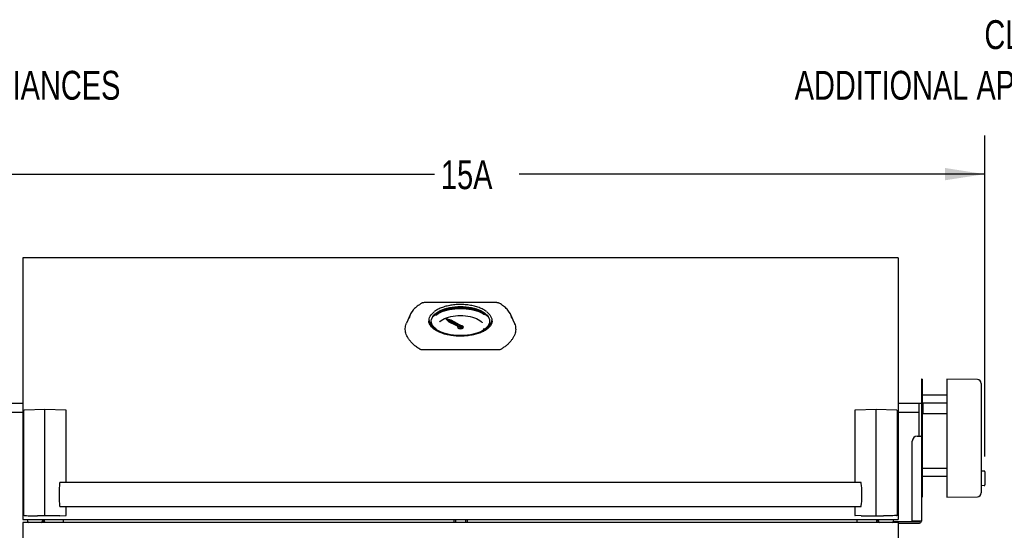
# Model space of a CAD drawing. Header units: inches. Extents: x 31 to 206, y 23 to 145.
# Tile 23 of 65: x 57 to 108, y 57 to 84. Entities that reach past the tile are written whole.
import ezdxf

# ---------------------------------------------------------------- set-up
doc = ezdxf.new("R2010")
doc.units = ezdxf.units.IN
doc.header["$LTSCALE"] = 16
doc.header["$MEASUREMENT"] = 0
doc.layers.add('FORMAT', color=7, linetype='Continuous')
doc.styles.add('SLDTEXTSTYLE0', font='TXT', dxfattribs={"width": 0.75})
doc.dimstyles.new('SLDDIMSTYLE1', dxfattribs={"dimtxt": 1.5, "dimasz": 2.08, "dimexe": 0, "dimexo": 0.0625, "dimgap": 0.375, "dimtad": 0, "dimtih": 1, "dimtoh": 1, "dimdec": 0, "dimrnd": 1e-09, "dimzin": 12, "dimdsep": 46, "dimlunit": 5, "dimtxsty": 'SLDTEXTSTYLE0', "dimsah": 1, "dimcen": 0.09, "dimadec": 0, "dimazin": 3, "dimtfac": 1, "dimtdec": 0, "dimtofl": 0, "dimtmove": 0, "dimatfit": 3, "dimfxl": 1, "dimfrac": 2, "dimtolj": 1, "dimtzin": 12, "dimarcsym": 0})

# ---------------------------------------------------------------- blocks, each defined once
blk = doc.blocks.new('_D_1')
at = {"layer": 'FORMAT'}
for p, q in [((54.341, 64.661), (54.341, 77.948)), ((107.174, 61.288), (107.174, 77.948)), ((54.341, 75.948), (78.558, 75.948)), ((107.174, 75.948), (82.957, 75.948))]:
    blk.add_line(p, q, dxfattribs=at)
for points in [[(54.341, 75.948), (56.421, 75.628), (56.421, 76.268)], [(107.174, 75.948), (105.094, 76.268), (105.094, 75.628)]]:
    blk.add_solid(points, dxfattribs=at)
at = {"layer": 'FORMAT', "insert": (78.898, 76.669), "char_height": 1.5, "attachment_point": 1, "style": 'SLDTEXTSTYLE0'}
blk.add_mtext('15A', dxfattribs=at)
blk = doc.blocks.new('_D_4')
at = {"layer": 'FORMAT'}
for p, q in [((56.363, 71.599), (47.663, 71.599)), ((49.663, 71.599), (49.663, 60.747)), ((49.663, 47.471), (49.663, 58.322)), ((56.421, 47.471), (47.663, 47.471))]:
    blk.add_line(p, q, dxfattribs=at)
for points in [[(49.663, 71.599), (49.343, 69.519), (49.983, 69.519)], [(49.663, 47.471), (49.983, 49.551), (49.343, 49.551)]]:
    blk.add_solid(points, dxfattribs=at)
at = {"layer": 'FORMAT', "insert": (48.363, 60.256), "char_height": 1.5, "attachment_point": 1, "style": 'SLDTEXTSTYLE0'}
blk.add_mtext('1A', dxfattribs=at)
blk = doc.blocks.new('SW_NOTE_0_3')
at = {"layer": 'FORMAT', "color": 0, "char_height": 1.5, "attachment_point": 1, "style": 'SLDTEXTSTYLE0'}
for s, insert in [('CLEARANCE', (0, 1.934)), ('ADDITIONAL APPLIANCES', (0, -0.696))]:
    blk.add_mtext(s, dxfattribs=dict(at, insert=insert))
blk = doc.blocks.new('SW_NOTE_0_4')
at = {"layer": 'FORMAT', "color": 0, "char_height": 1.5, "attachment_point": 3, "style": 'SLDTEXTSTYLE0'}
for s, insert in [('CLEARANCE', (11.484, 1.934)), ('ADDITIONAL APPLIANCES', (11.324, -0.696))]:
    blk.add_mtext(s, dxfattribs=dict(at, insert=insert))

msp = doc.modelspace()

# ---------------------------------------------------------------- linework, layer by layer
at = {"color": 7, "linetype": 'Continuous', "lineweight": 25}
for p, q in [((57.913, 71.599), (57.163, 71.599)), ((57.163, 71.599), (57.163, 71.574)), ((57.163, 71.574), (57.163, 63.923)), ((101.913, 71.599), (57.913, 71.599)), ((102.663, 71.599), (101.913, 71.599)), ((102.663, 71.599), (102.663, 71.574)), ((102.663, 71.574), (102.663, 63.923)), ((81.802, 69.272), (78.024, 69.272)), ((77.293, 68.632), (77.107, 68.2)), ((82.72, 68.2), (82.534, 68.632)), ((78.265, 68.319), (78.266, 68.31)), ((78.283, 68.349), (78.283, 68.214)), ((79.174, 68.427), (79.304, 68.294)), ((79.43, 68.363), (79.174, 68.427)), ((79.174, 68.41), (79.174, 68.427)), ((79.174, 68.41), (79.304, 68.277)), ((79.406, 68.347), (79.262, 68.383)), ((79.262, 68.383), (79.336, 68.307)), ((79.406, 68.329), (79.284, 68.36)), ((79.304, 68.294), (79.94, 67.998)), ((79.304, 68.277), (79.304, 68.294)), ((79.304, 68.277), (79.94, 67.981)), ((79.336, 68.307), (79.761, 68.109)), ((79.805, 68.132), (79.406, 68.347)), ((79.406, 68.329), (79.406, 68.347)), ((79.805, 68.114), (79.406, 68.329)), ((80.026, 68.042), (79.43, 68.363)), ((79.805, 68.109), (79.761, 68.109)), ((79.805, 68.132), (79.805, 68.109)), ((79.871, 68.071), (79.871, 68.055)), ((79.956, 68.055), (79.956, 68.071)), ((81.543, 68.216), (81.543, 68.349)), ((81.561, 68.31), (81.562, 68.319)), ((79.763, 67.999), (79.763, 67.996)), ((79.773, 68.006), (79.773, 67.999)), ((80.043, 68.003), (80.043, 68.021)), ((80.054, 67.999), (80.054, 68.006)), ((80.063, 67.996), (80.063, 67.999)), ((81.898, 66.824), (77.929, 66.824)), ((103.906, 65.306), (103.867, 65.306)), ((103.867, 65.306), (103.867, 65.047)), ((103.867, 65.047), (103.867, 64.52)), ((103.906, 65.306), (103.906, 65.047)), ((103.906, 65.047), (103.906, 64.52)), ((106.784, 65.278), (105.186, 65.306)), ((105.186, 65.306), (105.186, 65.047)), ((105.186, 65.047), (105.186, 64.52)), ((106.977, 65.081), (106.977, 64.832)), ((103.867, 64.52), (103.867, 59.69)), ((103.906, 64.52), (103.906, 59.69)), ((105.186, 64.52), (105.186, 59.69)), ((106.977, 64.832), (106.977, 64.506)), ((106.977, 64.506), (106.977, 59.731)), ((57.163, 64.034), (55.85, 64.034)), ((103.867, 64.034), (102.663, 64.034)), ((103.729, 64.026), (103.729, 62.333)), ((103.808, 64.026), (103.729, 64.026)), ((103.867, 64.026), (103.808, 64.026)), ((105.186, 64.459), (103.906, 64.459)), ((103.906, 64.065), (105.186, 64.065)), ((103.955, 64.034), (103.906, 64.034)), ((103.965, 64.024), (103.955, 64.034)), ((103.955, 63.584), (103.955, 64.034)), ((103.965, 63.809), (103.965, 64.065)), ((55.85, 63.584), (57.163, 63.584)), ((57.163, 63.923), (57.163, 63.872)), ((57.163, 63.872), (57.163, 58.087)), ((57.199, 63.64), (57.199, 58.257)), ((58.312, 63.716), (57.246, 63.694)), ((59.404, 63.693), (58.312, 63.716)), ((58.312, 63.713), (58.312, 63.716)), ((58.312, 60.307), (58.312, 63.713)), ((59.424, 59.927), (59.424, 63.673)), ((100.403, 63.673), (100.403, 59.927)), ((101.515, 63.716), (100.423, 63.693)), ((102.581, 63.694), (101.515, 63.716)), ((101.515, 63.713), (101.515, 63.716)), ((101.515, 60.307), (101.515, 63.713)), ((102.627, 58.257), (102.627, 63.64)), ((102.663, 63.923), (102.663, 63.872)), ((102.663, 63.872), (102.663, 58.087)), ((102.663, 63.584), (103.729, 63.584)), ((103.906, 63.584), (103.955, 63.584)), ((103.955, 63.584), (103.965, 63.594)), ((103.965, 63.514), (103.965, 63.809)), ((103.965, 63.514), (105.186, 63.514)), ((103.398, 57.919), (103.398, 62.083)), ((103.648, 62.333), (103.769, 62.333)), ((103.769, 62.333), (103.832, 62.333)), ((103.867, 62.333), (103.832, 62.333)), ((105.186, 60.66), (103.906, 60.66)), ((106.977, 60.542), (107.138, 60.528)), ((107.174, 60.488), (107.174, 59.808)), ((58.312, 59.724), (58.312, 60.307)), ((100.732, 59.927), (59.095, 59.927)), ((101.515, 59.724), (101.515, 60.307)), ((103.906, 60.266), (105.186, 60.266)), ((58.312, 58.447), (58.312, 59.724)), ((101.515, 58.447), (101.515, 59.724)), ((103.867, 59.69), (103.867, 59.25)), ((103.906, 59.69), (103.906, 59.208)), ((105.186, 59.69), (105.186, 59.208)), ((107.138, 59.768), (106.977, 59.754)), ((106.977, 59.731), (106.977, 59.432)), ((106.977, 59.432), (106.977, 59.388)), ((103.867, 59.25), (103.867, 57.919)), ((103.867, 59.164), (103.906, 59.164)), ((103.906, 59.208), (103.906, 59.164)), ((105.186, 59.208), (105.186, 59.164)), ((105.186, 59.164), (106.784, 59.192)), ((58.312, 58.192), (58.312, 58.447)), ((59.095, 58.677), (100.732, 58.677)), ((59.424, 58.231), (59.424, 58.677)), ((100.403, 58.677), (100.403, 58.231)), ((101.515, 58.192), (101.515, 58.447)), ((57.163, 58.087), (57.163, 58.017)), ((57.163, 58.017), (57.913, 58.017)), ((102.663, 57.86), (57.163, 57.86)), ((57.163, 57.86), (57.163, 57.801)), ((57.429, 57.901), (57.409, 58.017)), ((57.913, 58.017), (101.913, 58.017)), ((58.312, 58.192), (57.933, 58.198)), ((58.196, 58.017), (58.175, 57.901)), ((58.248, 58.017), (58.248, 57.86)), ((58.286, 57.879), (58.286, 58.017)), ((58.286, 57.879), (58.286, 57.86)), ((58.286, 57.879), (58.29, 57.86)), ((59.094, 58.205), (58.312, 58.192)), ((59.094, 58.205), (59.404, 58.211)), ((59.286, 57.86), (59.286, 58.017)), ((79.57, 58.017), (79.57, 57.86)), ((79.648, 58.017), (79.648, 57.86)), ((80.179, 58.017), (80.179, 57.86)), ((80.257, 58.017), (80.257, 57.86)), ((100.733, 58.205), (100.423, 58.211)), ((100.54, 57.86), (100.54, 58.017)), ((100.733, 58.205), (101.515, 58.192)), ((101.515, 58.192), (101.894, 58.198)), ((101.54, 57.879), (101.537, 57.86)), ((101.54, 58.017), (101.54, 57.879)), ((101.54, 57.86), (101.54, 57.879)), ((101.618, 57.919), (101.618, 58.017)), ((101.651, 57.901), (101.631, 58.017)), ((101.638, 57.899), (101.652, 57.899)), ((101.913, 58.017), (102.663, 58.017)), ((102.397, 57.899), (103.769, 57.899)), ((102.418, 58.017), (102.398, 57.901)), ((102.663, 58.087), (102.663, 58.017)), ((102.663, 57.86), (102.663, 57.801)), ((103.769, 57.919), (103.398, 57.919)), ((103.531, 57.919), (103.523, 57.91)), ((103.867, 57.919), (103.769, 57.919)), ((57.163, 57.801), (57.163, 54.865)), ((102.663, 57.821), (103.769, 57.821)), ((102.663, 57.801), (102.663, 54.865))]:
    msp.add_line(p, q, dxfattribs=at)
at = {"color": 7, "linetype": 'Continuous', "lineweight": 25, "flags": 128}
for points in [[(78.554, 67.898), (78.528, 67.918), (78.454, 67.984), (78.394, 68.053), (78.346, 68.125), (78.311, 68.198), (78.29, 68.273), (78.283, 68.349), (78.29, 68.424), (78.311, 68.499), (78.346, 68.572), (78.394, 68.644), (78.454, 68.713), (78.528, 68.779), (78.548, 68.795)], [(79.016, 67.699), (78.908, 67.743), (78.803, 67.794), (78.709, 67.85), (78.625, 67.911), (78.554, 67.975), (78.496, 68.043), (78.45, 68.112), (78.419, 68.184), (78.401, 68.257), (78.397, 68.331), (78.408, 68.404), (78.433, 68.476), (78.471, 68.547), (78.523, 68.616), (78.588, 68.682), (78.665, 68.744), (78.754, 68.803), (78.854, 68.857), (78.964, 68.905), (79.082, 68.949), (79.209, 68.986), (79.342, 69.017), (79.48, 69.041), (79.622, 69.059), (79.767, 69.069), (79.913, 69.073)], [(78.397, 68.307), (78.397, 68.32), (78.408, 68.393), (78.433, 68.466), (78.471, 68.537), (78.523, 68.605), (78.588, 68.671), (78.665, 68.734), (78.754, 68.792), (78.854, 68.846), (78.964, 68.895), (79.082, 68.938), (79.209, 68.975), (79.342, 69.006), (79.48, 69.031), (79.622, 69.048), (79.767, 69.059), (79.913, 69.062)], [(78.463, 68.524), (78.479, 68.541), (78.549, 68.607), (78.632, 68.669), (78.725, 68.727), (78.829, 68.781), (78.943, 68.829), (79.065, 68.872), (79.195, 68.909), (79.331, 68.939), (79.472, 68.963), (79.617, 68.981), (79.765, 68.991), (79.913, 68.995)], [(78.495, 68.57), (78.532, 68.603), (78.615, 68.666), (78.71, 68.725), (78.816, 68.779), (78.931, 68.828), (79.055, 68.872), (79.186, 68.909), (79.324, 68.94), (79.466, 68.964), (79.613, 68.982), (79.763, 68.993), (79.913, 68.996)], [(78.556, 68.64), (78.621, 68.687), (78.716, 68.745), (78.822, 68.798), (78.937, 68.846), (79.061, 68.888), (79.191, 68.925), (79.328, 68.955), (79.47, 68.979), (79.616, 68.996), (79.764, 69.006), (79.826, 69.009)], [(78.628, 68.624), (78.658, 68.646), (78.749, 68.703), (78.85, 68.757), (78.961, 68.805), (79.08, 68.848), (79.207, 68.884), (79.341, 68.915), (79.479, 68.939), (79.622, 68.956), (79.767, 68.967), (79.913, 68.97)], [(78.821, 68.268), (78.846, 68.293), (78.915, 68.348), (78.995, 68.399), (79.086, 68.446), (79.186, 68.487), (79.294, 68.523), (79.409, 68.553), (79.53, 68.577), (79.656, 68.594), (79.784, 68.605), (79.913, 68.608)], [(79.913, 69.073), (80.06, 69.069), (80.205, 69.059), (80.347, 69.041), (80.485, 69.017), (80.618, 68.986), (80.744, 68.949), (80.863, 68.905), (80.973, 68.857), (81.072, 68.803), (81.161, 68.744), (81.239, 68.682), (81.304, 68.616), (81.356, 68.547), (81.394, 68.476), (81.419, 68.404), (81.429, 68.331), (81.426, 68.257), (81.408, 68.184), (81.377, 68.112), (81.331, 68.043), (81.273, 67.975), (81.202, 67.911), (81.118, 67.85), (81.024, 67.794), (80.919, 67.743), (80.811, 67.699)], [(79.913, 69.062), (80.06, 69.059), (80.205, 69.048), (80.347, 69.031), (80.485, 69.006), (80.618, 68.975), (80.744, 68.938), (80.863, 68.895), (80.973, 68.846), (81.072, 68.792), (81.161, 68.734), (81.239, 68.671), (81.304, 68.605), (81.356, 68.537), (81.394, 68.466), (81.419, 68.393), (81.429, 68.32), (81.43, 68.307)], [(79.913, 68.996), (80.064, 68.993), (80.214, 68.982), (80.36, 68.964), (80.503, 68.94), (80.641, 68.909), (80.772, 68.872), (80.896, 68.828), (81.011, 68.779), (81.117, 68.725), (81.212, 68.666), (81.295, 68.603), (81.332, 68.57)], [(79.913, 68.995), (80.062, 68.991), (80.21, 68.981), (80.355, 68.963), (80.496, 68.939), (80.632, 68.909), (80.762, 68.872), (80.884, 68.829), (80.997, 68.781), (81.102, 68.727), (81.195, 68.669), (81.278, 68.607), (81.348, 68.541), (81.364, 68.524)], [(79.913, 68.97), (80.06, 68.967), (80.205, 68.956), (80.348, 68.939), (80.486, 68.915), (80.62, 68.884), (80.747, 68.848), (80.866, 68.805), (80.977, 68.757), (81.078, 68.703), (81.164, 68.65)], [(79.913, 68.608), (80.043, 68.605), (80.171, 68.594), (80.297, 68.577), (80.417, 68.553), (80.533, 68.523), (80.641, 68.487), (80.741, 68.446), (80.831, 68.399), (80.912, 68.348), (80.98, 68.293), (81.037, 68.234), (81.04, 68.231)], [(79.976, 69.009), (80.063, 69.006), (80.211, 68.996), (80.357, 68.979), (80.499, 68.955), (80.636, 68.925), (80.766, 68.888), (80.89, 68.846), (81.005, 68.798), (81.111, 68.745), (81.206, 68.687), (81.271, 68.64)], [(81.277, 68.797), (81.299, 68.779), (81.373, 68.713), (81.433, 68.644), (81.481, 68.572), (81.516, 68.499), (81.536, 68.424), (81.543, 68.349), (81.536, 68.273), (81.516, 68.198), (81.481, 68.125), (81.433, 68.053), (81.373, 67.984), (81.299, 67.918), (81.275, 67.899)], [(81.5, 68.264), (81.476, 68.195), (81.438, 68.122), (81.387, 68.052), (81.322, 67.984), (81.245, 67.919), (81.156, 67.859), (81.057, 67.802), (80.947, 67.751), (80.829, 67.705), (80.702, 67.665), (80.568, 67.631), (80.429, 67.604), (80.285, 67.583), (80.138, 67.569), (79.988, 67.562), (79.839, 67.562), (79.689, 67.569), (79.542, 67.583), (79.398, 67.604), (79.259, 67.631), (79.125, 67.665), (78.998, 67.705), (78.88, 67.751), (78.77, 67.802), (78.67, 67.859), (78.582, 67.919), (78.505, 67.984), (78.44, 68.052), (78.389, 68.122), (78.35, 68.195), (78.326, 68.269), (78.324, 68.279)], [(79.913, 68.092), (79.93, 68.091), (79.944, 68.086), (79.953, 68.079), (79.956, 68.071), (79.953, 68.063), (79.944, 68.056), (79.93, 68.051), (79.913, 68.049), (79.897, 68.051), (79.883, 68.056), (79.874, 68.063), (79.871, 68.071), (79.874, 68.079), (79.883, 68.086), (79.897, 68.091), (79.913, 68.092)], [(79.913, 67.936), (79.957, 67.939), (79.996, 67.949), (80.027, 67.965), (80.047, 67.985), (80.054, 68.006), (80.047, 68.028), (80.027, 68.048), (79.996, 68.064), (79.974, 68.07)], [(78.723, 67.841), (78.717, 67.853), (78.711, 67.866)], [(80.024, 68.05), (80.035, 68.044), (80.056, 68.023), (80.063, 67.999), (80.056, 67.976), (80.035, 67.955), (80.002, 67.938), (79.96, 67.928), (79.913, 67.924), (79.867, 67.928), (79.825, 67.938), (79.792, 67.955), (79.771, 67.976), (79.763, 67.999), (79.771, 68.023), (79.792, 68.044), (79.798, 68.047)], [(79.763, 67.996), (79.771, 67.973), (79.792, 67.952), (79.825, 67.935), (79.867, 67.925), (79.913, 67.921), (79.96, 67.925), (80.002, 67.935), (80.035, 67.952), (80.056, 67.973), (80.063, 67.996), (80.063, 67.996)], [(79.798, 68.047), (79.78, 68.028), (79.773, 68.006), (79.78, 67.985), (79.8, 67.965), (79.831, 67.949), (79.87, 67.939), (79.913, 67.936)], [(79.773, 67.999), (79.78, 67.977), (79.8, 67.958), (79.831, 67.942), (79.87, 67.932), (79.913, 67.929), (79.957, 67.932), (79.996, 67.942), (80.027, 67.958), (80.047, 67.977), (80.054, 67.999), (80.054, 67.999)], [(79.858, 68.019), (79.849, 68.011), (79.844, 67.998)], [(79.859, 68.018), (79.849, 68.01), (79.844, 67.997)], [(79.956, 68.055), (79.953, 68.046), (79.944, 68.039), (79.93, 68.035), (79.913, 68.033), (79.897, 68.035), (79.883, 68.039), (79.874, 68.046), (79.871, 68.055)], [(80.026, 68.042), (80.039, 68.032), (80.043, 68.02), (80.038, 68.009), (80.025, 67.999), (80.005, 67.992), (79.983, 67.99), (79.959, 67.992), (79.94, 67.998)], [(80.043, 68.003), (80.043, 68.003), (80.038, 67.991), (80.025, 67.982), (80.005, 67.975), (79.983, 67.973), (79.959, 67.975), (79.94, 67.981)], [(57.205, 58.242), (57.206, 58.242), (57.231, 58.217)], [(57.245, 58.211), (57.363, 58.209), (57.444, 58.207), (57.607, 58.204), (57.933, 58.198)], [(102.582, 58.211), (102.464, 58.209), (102.383, 58.207), (102.22, 58.204), (101.894, 58.198)]]:
    msp.add_lwpolyline(points, dxfattribs=at)
at = {"color": 7, "linetype": 'Continuous', "lineweight": 25}
for centre, radius, start, end in [((81.917, 69.212), 0.0329, 62.519, 117.2052), ((78.099, 68.295), 0.873, 137.6626, 168.3574), ((81.742, 68.301), 0.858, 11.2291, 42.2623), ((79.912, 67.999), 0.00546, 215.4738, 274.5545), ((80.785, 68.012), 0.361, 331.8686, 346.1202), ((106.78, 65.081), 0.197, 0, 89), ((57.219, 63.64), 0.02, 141.1875, 180), ((57.247, 63.674), 0.02, 91.2207, 141.1243), ((59.404, 63.673), 0.02, 0, 88.7793), ((100.423, 63.673), 0.02, 91.2207, 180), ((102.58, 63.674), 0.02, 38.8757, 88.7793), ((102.607, 63.64), 0.02, 0, 38.8125), ((103.648, 62.083), 0.25, 90, 180), ((107.135, 60.488), 0.0394, 0, 85), ((106.78, 59.388), 0.197, 271, 0), ((107.135, 59.808), 0.0394, 275, 0), ((57.219, 58.257), 0.02, 180, 225.0772), ((57.245, 58.231), 0.02, 225.0772, 268.9641), ((57.478, 57.91), 0.05, 190, 270), ((58.126, 57.91), 0.05, 270, 350), ((59.404, 58.231), 0.02, 271.0798, 0), ((100.423, 58.231), 0.02, 180, 268.9202), ((101.638, 57.919), 0.098, 180, 217.0162), ((101.638, 57.919), 0.02, 180, 270), ((101.701, 57.91), 0.05, 190, 270), ((102.349, 57.91), 0.05, 270, 350), ((102.582, 58.231), 0.02, 271.0359, 314.9228), ((102.607, 58.257), 0.02, 314.9228, 0), ((103.496, 57.937), 0.038, 270, 316.7697), ((103.769, 57.919), 0.02, 270, 0), ((103.769, 57.919), 0.098, 270, 0)]:
    msp.add_arc(centre, radius, start, end, dxfattribs=at)
for centre, start_param, end_param in [((59.1, 59.302), 6.157114, 9.55085), ((100.727, 59.302), 3.01552, 6.409256)]:
    msp.add_ellipse(centre, major_axis=(0, 0.63), ratio=0.074313, start_param=start_param, end_param=end_param, dxfattribs=at)
for points, knots in [([(77.895, 69.241), (77.874, 69.228), (77.813, 69.192), (77.719, 69.129), (77.618, 69.05), (77.531, 68.971), (77.483, 68.917), (77.461, 68.893)], [0, 0, 0, 0, 0.119723, 0.347499, 0.575408, 0.803266, 1, 1, 1, 1]), ([(78.024, 69.272), (78.022, 69.272), (78.004, 69.272), (77.969, 69.268), (77.927, 69.258), (77.905, 69.245), (77.895, 69.24)], [0, 0, 0, 0, 0.0481986, 0.3915648, 0.7415543, 1, 1, 1, 1]), ([(79.913, 69.176), (79.889, 69.176), (79.816, 69.175), (79.697, 69.17), (79.556, 69.157), (79.419, 69.138), (79.285, 69.114), (79.156, 69.083), (79.033, 69.047), (78.916, 69.005), (78.807, 68.959), (78.707, 68.907), (78.621, 68.856), (78.574, 68.821), (78.554, 68.805)], [0, 0, 0, 0, 0.046517, 0.134914, 0.223337, 0.311771, 0.400223, 0.488699, 0.577206, 0.665752, 0.754342, 0.842981, 0.931671, 1, 1, 1, 1]), ([(81.272, 68.807), (81.272, 68.807), (81.247, 68.828), (81.188, 68.866), (81.096, 68.921), (80.992, 68.971), (80.881, 69.017), (80.763, 69.057), (80.638, 69.092), (80.508, 69.121), (80.373, 69.144), (80.234, 69.161), (80.094, 69.172), (79.986, 69.176), (79.926, 69.176), (79.913, 69.176)], [0, 0, 0, 0, 0.000307, 0.089115, 0.177969, 0.266806, 0.35561, 0.444374, 0.5331, 0.621793, 0.710457, 0.799099, 0.887727, 0.976344, 1, 1, 1, 1]), ([(81.932, 69.241), (81.93, 69.242), (81.917, 69.25), (81.887, 69.261), (81.844, 69.271), (81.815, 69.271), (81.802, 69.271)], [0, 0, 0, 0, 0.0516373, 0.3910966, 0.7318172, 1, 1, 1, 1]), ([(82.37, 68.889), (82.345, 68.916), (82.295, 68.973), (82.204, 69.054), (82.103, 69.132), (82.011, 69.194), (81.952, 69.229), (81.932, 69.241)], [0, 0, 0, 0, 0.216738, 0.440962, 0.665733, 0.890783, 1, 1, 1, 1]), ([(77.792, 66.859), (77.734, 66.897), (77.617, 66.974), (77.466, 67.099), (77.334, 67.231), (77.229, 67.363), (77.15, 67.492), (77.094, 67.617), (77.058, 67.743), (77.042, 67.869), (77.047, 67.993), (77.069, 68.103), (77.097, 68.17), (77.109, 68.199)], [0, 0, 0, 0, 0.097928, 0.195857, 0.297335, 0.398814, 0.487081, 0.575349, 0.66614, 0.756932, 0.845875, 0.934819, 1, 1, 1, 1]), ([(79.913, 67.533), (79.888, 67.533), (79.815, 67.534), (79.695, 67.539), (79.554, 67.552), (79.415, 67.57), (79.28, 67.594), (79.15, 67.624), (79.026, 67.659), (78.909, 67.7), (78.799, 67.745), (78.698, 67.794), (78.607, 67.847), (78.525, 67.903), (78.454, 67.962), (78.394, 68.023), (78.345, 68.086), (78.307, 68.15), (78.281, 68.215), (78.268, 68.269), (78.267, 68.301), (78.267, 68.311)], [0, 0, 0, 0, 0.029213, 0.084886, 0.140559, 0.196209, 0.251825, 0.307395, 0.362908, 0.418352, 0.473716, 0.52899, 0.584173, 0.639275, 0.694329, 0.749388, 0.804557, 0.860027, 0.916082, 0.973045, 1, 1, 1, 1]), ([(81.56, 68.311), (81.559, 68.299), (81.558, 68.263), (81.543, 68.206), (81.514, 68.139), (81.473, 68.073), (81.421, 68.01), (81.358, 67.948), (81.284, 67.89), (81.199, 67.834), (81.105, 67.782), (81.002, 67.734), (80.891, 67.69), (80.772, 67.651), (80.647, 67.617), (80.516, 67.588), (80.38, 67.565), (80.241, 67.548), (80.099, 67.537), (79.989, 67.533), (79.927, 67.533), (79.913, 67.533)], [0, 0, 0, 0, 0.033087, 0.091911, 0.149917, 0.206851, 0.262933, 0.318493, 0.373796, 0.429009, 0.484216, 0.539465, 0.594782, 0.650173, 0.705637, 0.761164, 0.816744, 0.872366, 0.928019, 0.983692, 1, 1, 1, 1]), ([(82.718, 68.199), (82.722, 68.192), (82.745, 68.145), (82.768, 68.056), (82.785, 67.933), (82.78, 67.808), (82.754, 67.682), (82.708, 67.554), (82.64, 67.428), (82.553, 67.304), (82.448, 67.183), (82.322, 67.065), (82.184, 66.956), (82.082, 66.89), (82.035, 66.859)], [0, 0, 0, 0, 0.017259, 0.108049, 0.198838, 0.28778, 0.376722, 0.468244, 0.559767, 0.648743, 0.737718, 0.829307, 0.920895, 1, 1, 1, 1]), ([(77.929, 66.824), (77.909, 66.826), (77.868, 66.828), (77.821, 66.842), (77.799, 66.855), (77.792, 66.859)], [0, 0, 0, 0, 0.396729, 0.793605, 1, 1, 1, 1]), ([(82.035, 66.859), (82.02, 66.851), (81.989, 66.835), (81.939, 66.826), (81.908, 66.825), (81.898, 66.824)], [0, 0, 0, 0, 0.400899, 0.802249, 1, 1, 1, 1]), ([(57.231, 63.686), (57.23, 63.685), (57.221, 63.674), (57.212, 63.662), (57.204, 63.652)], [0, 0, 0, 0, 0.118063, 1, 1, 1, 1]), ([(102.623, 63.652), (102.622, 63.654), (102.613, 63.665), (102.603, 63.677), (102.596, 63.686)], [0, 0, 0, 0, 0.155994, 1, 1, 1, 1]), ([(58.322, 57.86), (58.321, 57.861), (58.31, 57.868), (58.295, 57.873), (58.287, 57.877), (58.287, 57.879), (58.286, 57.879)], [0, 0, 0, 0, 0.065385, 0.4773471, 0.8893326, 1, 1, 1, 1]), ([(58.296, 57.873), (58.301, 57.871), (58.308, 57.867), (58.315, 57.862), (58.317, 57.86)], [0, 0, 0, 0, 0.712294, 1, 1, 1, 1]), ([(101.505, 57.86), (101.506, 57.861), (101.517, 57.868), (101.531, 57.873), (101.54, 57.877), (101.54, 57.879), (101.54, 57.879)], [0, 0, 0, 0, 0.061956, 0.473555, 0.885197, 1, 1, 1, 1]), ([(101.509, 57.86), (101.511, 57.861), (101.518, 57.867), (101.525, 57.87), (101.531, 57.873)], [0, 0, 0, 0, 0.218093, 1, 1, 1, 1]), ([(102.596, 58.217), (102.598, 58.219), (102.606, 58.227), (102.615, 58.236), (102.622, 58.242)], [0, 0, 0, 0, 0.2270899, 1, 1, 1, 1])]:
    msp.add_open_spline(points, degree=3, knots=knots, dxfattribs=at)

# ---------------------------------------------------------------- block references
at = {"layer": 'FORMAT'}
for name, p in [('SW_NOTE_0_3', (43.342, 82.01)), ('SW_NOTE_0_4', (104.855, 82.01))]:
    msp.add_blockref(name, p, dxfattribs=at)

# ---------------------------------------------------------------- dimensions: what is measured, and where the dimension line sits
dim = msp.add_linear_dim(base=(107.174, 75.948), p1=(54.341, 63.861), p2=(107.174, 60.488), text='15A', dimstyle='SLDDIMSTYLE1', dxfattribs=at)
dim.commit()
dim.dimension.update_dxf_attribs({"geometry": '_D_1', "text_midpoint": (80.757, 75.948), "dimtype": 160})
dim = msp.add_linear_dim(base=(49.663, 47.471), p1=(57.163, 71.599), p2=(57.221, 47.471), angle=90, text='1A', dimstyle='SLDDIMSTYLE1', dxfattribs=at)
dim.commit()
dim.dimension.update_dxf_attribs({"geometry": '_D_4', "text_midpoint": (49.663, 59.535), "dimtype": 160})

doc.saveas('drawing.dxf')
